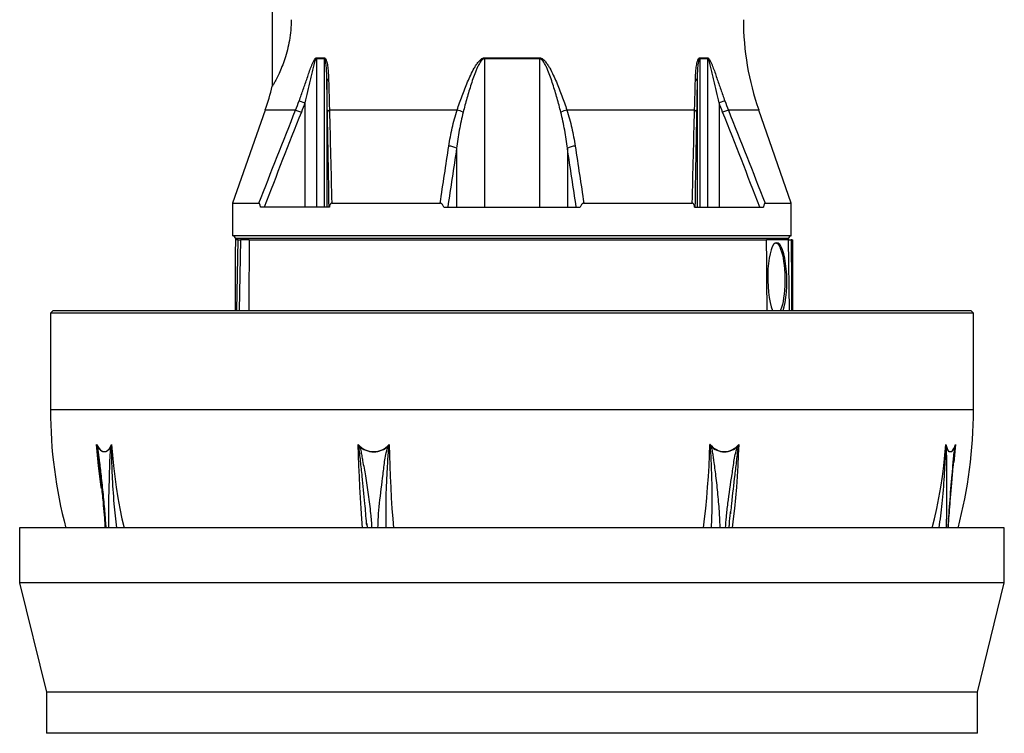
# Model space of a CAD drawing. Header units: millimetres. Extents: x 1695 to 3133, y 654 to 4111.
# Tile 2 of 5: x 1695 to 3133, y 1274 to 2317. Entities that reach past the tile are written whole.
import ezdxf

# ---------------------------------------------------------------- set-up
doc = ezdxf.new("R2010")
doc.units = ezdxf.units.MM
doc.header["$LTSCALE"] = 2

msp = doc.modelspace()

# ---------------------------------------------------------------- linework, layer by layer
at = {"color": 7, "linetype": 'Continuous', "lineweight": 25}
for p, q in [((2063.9, 3173.2), (2063.9, 2219.9)), ((2128.2, 2260), (2128.2, 2043.2)), ((2139.7, 2260), (2128.2, 2260)), ((2128.3, 2261.3), (2139.7, 2261.3)), ((2139.7, 2260), (2139.7, 2043.2)), ((2373.9, 2260), (2373.9, 2043.2)), ((2453.9, 2260), (2373.9, 2260)), ((2374, 2261.3), (2453.9, 2261.3)), ((2453.9, 2260), (2453.9, 2043.2)), ((2688.2, 2261.3), (2699.6, 2261.3)), ((2688.2, 2260), (2688.2, 2043.2)), ((2699.7, 2260), (2688.2, 2260)), ((2699.7, 2260), (2699.7, 2043.2)), ((2143.6, 2228.2), (2143.6, 2043.2)), ((2684.3, 2228.2), (2684.3, 2043.2)), ((2103.1, 2198.5), (2111.5, 2195.6)), ((2111.5, 2195.6), (2111.5, 2043.2)), ((2724.8, 2198.5), (2716.4, 2195.6)), ((2716.4, 2195.6), (2716.4, 2043.2)), ((2053.5, 2185.1), (2005.9, 2048.9)), ((2098, 2185.1), (2106.3, 2181.8)), ((2333.8, 2185.1), (2147.3, 2185.1)), ((2680.6, 2185.1), (2494.1, 2185.1)), ((2729.9, 2185.1), (2721.6, 2181.8)), ((2821.9, 2048.9), (2774.3, 2185.1)), ((2333, 2129.1), (2333, 2043.2)), ((2494.9, 2129.1), (2494.9, 2043.2)), ((2005.9, 2048.9), (2005.9, 2001.2)), ((2005.9, 2048.9), (2044.4, 2048.9)), ((2147.2, 2043.2), (2046.6, 2043.2)), ((2150.6, 2048.9), (2309, 2048.9)), ((2314.4, 2043.2), (2513.5, 2043.2)), ((2518.9, 2048.9), (2677.3, 2048.9)), ((2680.7, 2043.2), (2781.3, 2043.2)), ((2783.5, 2048.9), (2821.9, 2048.9)), ((2821.9, 2001.2), (2821.9, 2048.9)), ((2821.9, 2001.2), (2005.9, 2001.2)), ((2009.9, 1997.2), (2009.9, 1995.2)), ((2014, 1995.2), (2009.9, 1995.2)), ((2012.2, 1892.2), (2013.9, 1995.2)), ((2014, 1995.2), (2017.4, 1995.2)), ((2023.7, 1995.2), (2017.4, 1995.2)), ((2030.2, 1995.2), (2023.7, 1995.2)), ((2030.2, 1995.2), (2785.8, 1995.2)), ((2815, 1995.2), (2785.8, 1995.2)), ((2817.7, 1995.2), (2815, 1995.2)), ((2817.7, 1995.2), (2821.9, 1995.2)), ((2817.9, 1995.2), (2817.9, 1997.2)), ((2821.9, 1995.2), (2822.3, 1962.9)), ((2822.4, 1995.2), (2821.9, 1995.2)), ((2822.4, 1995.2), (2823.9, 1995.2)), ((2823.9, 1892.2), (2823.9, 1995.2)), ((1743.9, 1892.2), (1739.9, 1888.2)), ((1739.9, 1888.2), (1739.9, 1746.9)), ((2211.3, 1888.2), (1739.9, 1888.2)), ((1743.9, 1892.2), (2212.5, 1892.2)), ((3087.9, 1888.2), (2211.3, 1888.2)), ((2212.5, 1892.2), (3083.9, 1892.2)), ((3087.9, 1888.2), (3083.9, 1892.2)), ((3087.9, 1746.9), (3087.9, 1888.2)), ((3059.6, 1676.7), (3059.5, 1676)), ((1811.7, 1658.3), (1811.6, 1659)), ((2733.3, 1598.1), (2733, 1595.2)), ((1694.9, 1574.3), (1694.9, 1494.3)), ((2413.9, 1574.3), (1694.9, 1574.3)), ((2201.8, 1578.6), (2201.6, 1581)), ((2201.7, 1581), (2202.2, 1574.3)), ((3132.9, 1574.3), (2413.9, 1574.3)), ((3132.9, 1494.3), (3132.9, 1574.3)), ((1694.9, 1494.3), (1733.9, 1334.3)), ((2413.9, 1494.3), (1694.9, 1494.3)), ((3132.9, 1494.3), (2413.9, 1494.3)), ((3093.9, 1334.3), (3132.9, 1494.3)), ((1733.9, 1334.3), (1733.9, 1274.3)), ((2413.9, 1334.3), (1733.9, 1334.3)), ((3093.9, 1334.3), (2413.9, 1334.3)), ((3093.9, 1274.3), (3093.9, 1334.3)), ((2413.9, 1274.3), (1733.9, 1274.3)), ((3093.9, 1274.3), (2413.9, 1274.3))]:
    msp.add_line(p, q, dxfattribs=at)
at = {"color": 8, "linetype": 'Continuous', "lineweight": 25}
for p, q in [((2098, 2185.1), (2053.5, 2185.1)), ((2774.3, 2185.1), (2729.9, 2185.1)), ((2817.9, 1997.2), (2009.9, 1997.2)), ((2017.4, 1995.2), (2015.6, 1892.2)), ((2819.1, 1892.2), (2817.7, 1995.2)), ((3087.9, 1746.9), (1739.9, 1746.9))]:
    msp.add_line(p, q, dxfattribs=at)
at = {"color": 7, "linetype": 'Continuous', "lineweight": 25, "flags": 128}
for points in [[(2799.5, 1991.1), (2800.4, 1990.6), (2802, 1989.4), (2803.5, 1987.5), (2805, 1985), (2806.3, 1981.8), (2807.6, 1978), (2808.8, 1973.7), (2809.8, 1968.9), (2810.6, 1963.8), (2811.3, 1958.2), (2811.9, 1952.4), (2812.2, 1946.4), (2812.4, 1940.3), (2812.4, 1934.1), (2812.2, 1928), (2811.9, 1922), (2811.3, 1916.2), (2810.6, 1910.6), (2809.8, 1905.5), (2808.8, 1900.7), (2807.6, 1896.4), (2806.3, 1892.6), (2806.2, 1892.2)], [(1807.2, 1696.5), (1809, 1693.2), (1810.9, 1690.4), (1813, 1688.2), (1815.2, 1686.7), (1817.4, 1686), (1819.7, 1686), (1821.9, 1686.7), (1823.9, 1688.2), (1825.9, 1690.4), (1827.6, 1693.2), (1829.1, 1696.5)], [(1828.6, 1694.5), (1826.9, 1691.3), (1825.1, 1688.8), (1823, 1686.9), (1820.8, 1685.8), (1818.6, 1685.4), (1816.3, 1685.8), (1814, 1686.9), (1811.8, 1688.8), (1809.8, 1691.3), (1807.9, 1694.5)], [(3047.4, 1696.5), (3048.4, 1693.2), (3049.4, 1690.4), (3050.7, 1688.2), (3052, 1686.7), (3053.4, 1686), (3054.9, 1686), (3056.3, 1686.7), (3057.8, 1688.2), (3059.2, 1690.4), (3060.5, 1693.2), (3061.7, 1696.5)], [(3061.2, 1694.5), (3059.9, 1691.3), (3058.5, 1688.8), (3057.1, 1686.9), (3055.6, 1685.8), (3054.1, 1685.4), (3052.6, 1685.8), (3051.2, 1686.9), (3049.9, 1688.8), (3048.8, 1691.3), (3047.7, 1694.5)]]:
    msp.add_lwpolyline(points, dxfattribs=at)
at = {"color": 8, "linetype": 'Continuous', "lineweight": 25, "flags": 128}
for points in [[(1814.3, 1632.1), (1814, 1634), (1811.8, 1649.5), (1810, 1665.2), (1808.4, 1680.8), (1807.2, 1696.5)], [(1829.1, 1696.5), (1830.3, 1680.8), (1831.8, 1665.2), (1833.7, 1649.5), (1835.8, 1634), (1838.3, 1618.5), (1841.2, 1603), (1844.3, 1587.7), (1847.3, 1574.3)], [(2195.6, 1574.3), (2194.6, 1587.7), (2193.5, 1603), (2192.6, 1618.5), (2191.7, 1634), (2191, 1649.5), (2190.3, 1665.2), (2189.8, 1680.8), (2189.4, 1696.5)], [(2234.5, 1696.5), (2234.9, 1680.8), (2235.4, 1665.2), (2236.1, 1649.5), (2236.8, 1634), (2237.7, 1618.5), (2238.6, 1603), (2239.7, 1587.7), (2240.7, 1574.3)], [(2693.6, 1574.3), (2695.2, 1587.7), (2696.8, 1603), (2698.3, 1618.5), (2699.6, 1634), (2700.7, 1649.5), (2701.7, 1665.2), (2702.5, 1680.8), (2703.1, 1696.5)], [(2745.1, 1696.5), (2744.5, 1680.8), (2743.7, 1665.2), (2742.7, 1649.5), (2741.6, 1634), (2740.2, 1618.5), (2738.8, 1603), (2737.1, 1587.7), (2735.6, 1574.3)], [(3027.8, 1574.3), (3031.1, 1587.7), (3034.4, 1603), (3037.5, 1618.5), (3040.2, 1634), (3042.5, 1649.5), (3044.5, 1665.2), (3046.1, 1680.8), (3047.4, 1696.5)], [(3061.7, 1696.5), (3060.4, 1680.8), (3059.3, 1670.1)]]:
    msp.add_lwpolyline(points, dxfattribs=at)
at = {"color": 7, "linetype": 'Continuous', "lineweight": 25}
for centre, radius, start, end in [((3151.9, 2317.1), 400, 180, 199.2653), ((2140.1, 2260), 11.9, 173.2999, 180.0039), ((2152.1, 2260), 12.4, 173.5676, 180.0044), ((2458.7, 2260), 84.8, 179.0599, 180.0018), ((2369.2, 2260), 84.8, 359.9982, 0.9401), ((2675.8, 2260), 12.4, 359.9956, 6.4324), ((2687.8, 2260), 11.9, 359.9961, 6.7001), ((2146.8, 2227), 3.41, 102.4857, 160.1069), ((2681.1, 2227), 3.41, 19.8931, 77.5143), ((1675.9, 2317.1), 400, 340.7347, 345.9312), ((2148.8, 2180.8), 4.54, 108.1771, 167.0622), ((2326.4, 2152.2), 33.7, 61.4043, 77.3998), ((2501.5, 2152.2), 33.7, 102.6002, 118.5957), ((2679.1, 2180.8), 4.54, 12.9378, 71.8229), ((2321.3, 2110), 22.4, 58.5289, 89.0882), ((2506.6, 2110), 22.4, 90.9118, 121.4711), ((2005.9, 1997.2), 4, 0, 90), ((2821.9, 1997.2), 4, 90, 180), ((2413.9, 1746.9), 674, 180, 194.839), ((2413.9, 1746.9), 674, 345.161, 0), ((1811.1, 1691.1), 4.69, 133.2792, 139.0988), ((1832.8, 1699.3), 6.42, 228.7011, 233.598), ((2212, 1715.2), 29.3, 219.71, 320.29), ((2233.9, 1597.4), 106.3, 113.9746, 114.4268), ((2212, 1715.2), 29.7, 224.1065, 315.8935), ((2257.4, 1749.3), 59.8, 246.2724, 247.1046), ((2724.1, 1712.2), 26.2, 216.8206, 323.1794), ((2688.4, 1728.2), 37.2, 293.932, 295.2056), ((2724.1, 1711.9), 26.4, 221.2914, 318.7086), ((2723.6, 1652.2), 46.9, 63.4139, 64.3681), ((3045, 1696.6), 3.49, 315.2946, 322.768), ((3059.2, 1693.1), 2.43, 24.8097, 34.1174)]:
    msp.add_arc(centre, radius, start, end, dxfattribs=at)
for centre, major_axis, ratio, start_param, end_param in [((2413.9, -2015.1), (0, 23488.9), 0.017455, 1.399224, 1.403673), ((2413.9, -296.4), (106.1, 23488.9), 0.01686, 1.473156, 1.473278), ((2413.9, -2045.5), (-106.1, 23488.9), 0.01686, 4.880749, 4.885199), ((2801.4, 1937.2), (-1, 54), 0.25874, 6.27851, 8.834417), ((2801.4, 1937.2), (-1, 54), 0.25874, 3.722603, 6.27851), ((2413.9, 1995.2), (35.7, 23488.9), 0.017389, 4.71104, 4.712415)]:
    msp.add_ellipse(centre, major_axis=major_axis, ratio=ratio, start_param=start_param, end_param=end_param, dxfattribs=at)
for points, knots in [([(2091.5, 2317.1), (2091.3, 2312), (2091.1, 2301.7), (2089.1, 2286.8), (2086, 2272.6), (2082.2, 2259.6), (2078, 2248.1), (2073.6, 2238.2), (2070.4, 2231.5), (2068.1, 2227.2), (2066.1, 2223.7), (2064.8, 2221.3), (2064, 2220), (2064, 2219.9), (2064, 2219.9)], [0, 0, 0, 0, 0.095225, 0.193296, 0.288504, 0.386362, 0.483793, 0.583822, 0.685459, 0.737724, 0.78999, 0.894159, 0.947781, 1, 1, 1, 1]), ([(2103.1, 2198.5), (2105.1, 2204.1), (2107.1, 2209.7), (2111, 2220.8), (2112.9, 2226.3), (2115.8, 2234.6), (2116.7, 2237.3), (2118.6, 2242.8), (2119.6, 2245.5), (2121.1, 2249.5), (2121.7, 2250.8), (2122.7, 2253.4), (2123.3, 2254.8), (2124.2, 2256.6), (2124.5, 2257.2), (2125.2, 2258.4), (2125.5, 2259), (2126, 2259.7), (2126.2, 2260), (2126.6, 2260.4), (2126.8, 2260.6), (2127.2, 2261), (2127.4, 2261.1), (2127.8, 2261.3), (2128.1, 2261.3), (2128.3, 2261.3)], [0, 0, 0, 0, 0.25, 0.25, 0.5, 0.5, 0.625, 0.625, 0.75, 0.75, 0.8125, 0.8125, 0.875, 0.875, 0.90625, 0.90625, 0.9375, 0.9375, 0.953125, 0.953125, 0.96875, 0.96875, 0.984375, 0.984375, 1, 1, 1, 1]), ([(2128.2, 2260), (2128.1, 2260), (2128, 2259.9), (2127.8, 2259.8), (2127.7, 2259.7), (2127.4, 2259.5), (2127.2, 2259.2), (2126.9, 2258.7), (2126.8, 2258.4), (2126.5, 2257.8), (2126.4, 2257.5), (2126, 2256.6), (2125.8, 2256), (2125.4, 2254.6), (2125.2, 2254), (2124.6, 2252), (2124.2, 2250.6), (2123.5, 2247.9), (2123.2, 2246.6), (2122.2, 2242.5), (2121.6, 2239.7), (2120.3, 2234.2), (2119.7, 2231.5), (2117.8, 2223.2), (2116.6, 2217.7), (2114.1, 2206.6), (2112.8, 2201.1), (2111.5, 2195.6)], [0, 0, 0, 0, 0.007813, 0.007813, 0.015625, 0.015625, 0.03125, 0.03125, 0.046875, 0.046875, 0.0625, 0.0625, 0.09375, 0.09375, 0.125, 0.125, 0.1875, 0.1875, 0.25, 0.25, 0.375, 0.375, 0.5, 0.5, 0.75, 0.75, 1, 1, 1, 1]), ([(2139.7, 2261.3), (2140, 2261.3), (2140.2, 2261.3), (2140.6, 2261.1), (2140.8, 2260.9), (2141.4, 2260.4), (2141.7, 2259.9), (2142.3, 2258.8), (2142.5, 2258.2), (2142.9, 2257), (2143.1, 2256.4), (2143.7, 2254.4), (2144, 2253.1), (2144.5, 2250.3), (2144.7, 2248.9), (2145.2, 2244.7), (2145.5, 2241.9), (2145.9, 2236.1), (2146, 2233.2), (2146.1, 2230.3)], [0, 0, 0, 0, 0.03125, 0.03125, 0.0625, 0.0625, 0.125, 0.125, 0.1875, 0.1875, 0.25, 0.25, 0.375, 0.375, 0.5, 0.5, 0.75, 0.75, 1, 1, 1, 1]), ([(2143.6, 2228.2), (2143.6, 2231), (2143.5, 2233.8), (2143.3, 2239.4), (2143.2, 2242.2), (2142.9, 2246.4), (2142.7, 2247.7), (2142.5, 2250.5), (2142.3, 2251.9), (2142, 2253.9), (2141.9, 2254.6), (2141.6, 2255.9), (2141.5, 2256.5), (2141.2, 2257.5), (2141.2, 2257.8), (2140.9, 2258.4), (2140.8, 2258.7), (2140.6, 2259.2), (2140.4, 2259.4), (2140.1, 2259.8), (2139.9, 2260), (2139.7, 2260)], [0, 0, 0, 0, 0.25, 0.25, 0.5, 0.5, 0.625, 0.625, 0.75, 0.75, 0.8125, 0.8125, 0.875, 0.875, 0.90625, 0.90625, 0.9375, 0.9375, 0.96875, 0.96875, 1, 1, 1, 1]), ([(2333.8, 2185.1), (2336, 2191.9), (2338.4, 2198.8), (2342.3, 2209.1), (2343.6, 2212.5), (2346.3, 2219.3), (2347.7, 2222.7), (2350.6, 2229.5), (2352.1, 2232.9), (2355.3, 2239.6), (2357, 2242.9), (2359.7, 2247.8), (2360.6, 2249.4), (2362.6, 2252.5), (2363.7, 2254), (2365.5, 2256.2), (2366.1, 2256.9), (2367.4, 2258.2), (2368.1, 2258.8), (2369.6, 2260), (2370.4, 2260.4), (2371.7, 2261), (2372.1, 2261.1), (2373, 2261.3), (2373.5, 2261.3), (2374, 2261.3)], [0, 0, 0, 0, 0.25, 0.25, 0.375, 0.375, 0.5, 0.5, 0.625, 0.625, 0.75, 0.75, 0.8125, 0.8125, 0.875, 0.875, 0.90625, 0.90625, 0.9375, 0.9375, 0.96875, 0.96875, 0.984375, 0.984375, 1, 1, 1, 1]), ([(2373.9, 2260), (2373.5, 2260), (2373.1, 2259.9), (2372.2, 2259.6), (2371.8, 2259.4), (2371, 2258.9), (2370.7, 2258.6), (2370, 2258), (2369.7, 2257.7), (2368.8, 2256.7), (2368.2, 2255.9), (2367.2, 2254.5), (2366.7, 2253.7), (2365.4, 2251.3), (2364.6, 2249.7), (2363, 2246.5), (2362.3, 2244.8), (2360.2, 2239.8), (2359, 2236.4), (2356.6, 2229.7), (2355.4, 2226.3), (2352.1, 2216), (2350.1, 2209.2), (2346.1, 2195.5), (2344.3, 2188.6), (2342.6, 2181.8)], [0, 0, 0, 0, 0.015625, 0.015625, 0.03125, 0.03125, 0.046875, 0.046875, 0.0625, 0.0625, 0.09375, 0.09375, 0.125, 0.125, 0.1875, 0.1875, 0.25, 0.25, 0.375, 0.375, 0.5, 0.5, 0.75, 0.75, 1, 1, 1, 1]), ([(2453.9, 2261.3), (2454.4, 2261.3), (2454.9, 2261.3), (2455.8, 2261.1), (2456.2, 2261), (2457.6, 2260.4), (2458.4, 2259.9), (2459.9, 2258.8), (2460.6, 2258.2), (2461.9, 2256.8), (2462.5, 2256.1), (2464.3, 2253.9), (2465.3, 2252.4), (2467.3, 2249.2), (2468.3, 2247.6), (2471, 2242.8), (2472.6, 2239.5), (2475.8, 2232.8), (2477.3, 2229.4), (2480.2, 2222.7), (2481.6, 2219.2), (2484.3, 2212.4), (2485.6, 2209), (2489.5, 2198.8), (2491.9, 2191.9), (2494.1, 2185.1)], [0, 0, 0, 0, 0.015625, 0.015625, 0.03125, 0.03125, 0.0625, 0.0625, 0.09375, 0.09375, 0.125, 0.125, 0.1875, 0.1875, 0.25, 0.25, 0.375, 0.375, 0.5, 0.5, 0.625, 0.625, 0.75, 0.75, 1, 1, 1, 1]), ([(2485.3, 2181.8), (2483.6, 2188.6), (2481.8, 2195.5), (2478.8, 2205.7), (2477.8, 2209.2), (2475.8, 2216), (2474.7, 2219.4), (2472.5, 2226.2), (2471.3, 2229.6), (2468.9, 2236.4), (2467.7, 2239.7), (2465.6, 2244.7), (2464.9, 2246.4), (2463.8, 2248.8), (2463.4, 2249.6), (2462.5, 2251.3), (2462.1, 2252.1), (2461.2, 2253.6), (2460.7, 2254.4), (2459.7, 2255.9), (2459.2, 2256.6), (2458.3, 2257.6), (2457.9, 2258), (2457.3, 2258.6), (2456.9, 2258.9), (2456.1, 2259.4), (2455.7, 2259.6), (2454.9, 2259.9), (2454.4, 2260), (2453.9, 2260)], [0, 0, 0, 0, 0.25, 0.25, 0.375, 0.375, 0.5, 0.5, 0.625, 0.625, 0.75, 0.75, 0.8125, 0.8125, 0.84375, 0.84375, 0.875, 0.875, 0.90625, 0.90625, 0.9375, 0.9375, 0.953125, 0.953125, 0.96875, 0.96875, 0.984375, 0.984375, 1, 1, 1, 1]), ([(2681.8, 2230.3), (2681.9, 2233.2), (2682, 2236.1), (2682.4, 2241.8), (2682.7, 2244.7), (2683.2, 2248.9), (2683.4, 2250.3), (2683.9, 2253), (2684.2, 2254.3), (2684.7, 2256.3), (2684.9, 2256.9), (2685.4, 2258.2), (2685.6, 2258.8), (2686.2, 2259.9), (2686.5, 2260.4), (2687.1, 2260.9), (2687.3, 2261.1), (2687.7, 2261.3), (2687.9, 2261.3), (2688.2, 2261.3)], [0, 0, 0, 0, 0.25, 0.25, 0.5, 0.5, 0.625, 0.625, 0.75, 0.75, 0.8125, 0.8125, 0.875, 0.875, 0.9375, 0.9375, 0.96875, 0.96875, 1, 1, 1, 1]), ([(2688.2, 2260), (2688.1, 2260), (2688, 2259.9), (2687.8, 2259.8), (2687.7, 2259.7), (2687.5, 2259.4), (2687.3, 2259.2), (2686.9, 2258.4), (2686.7, 2257.8), (2686.4, 2256.5), (2686.3, 2255.9), (2686, 2254.5), (2685.9, 2253.8), (2685.6, 2251.8), (2685.4, 2250.5), (2685.1, 2247.7), (2685, 2246.3), (2684.7, 2242.2), (2684.6, 2239.4), (2684.4, 2233.8), (2684.3, 2231), (2684.3, 2228.2)], [0, 0, 0, 0, 0.015625, 0.015625, 0.03125, 0.03125, 0.0625, 0.0625, 0.125, 0.125, 0.1875, 0.1875, 0.25, 0.25, 0.375, 0.375, 0.5, 0.5, 0.75, 0.75, 1, 1, 1, 1]), ([(2699.6, 2261.3), (2699.8, 2261.3), (2700.1, 2261.3), (2700.5, 2261.1), (2700.7, 2261), (2701.3, 2260.5), (2701.7, 2260), (2702.4, 2259), (2702.7, 2258.4), (2703.4, 2257.3), (2703.7, 2256.7), (2704.6, 2254.8), (2705.1, 2253.5), (2706.2, 2250.9), (2706.7, 2249.6), (2708.2, 2245.6), (2709.2, 2242.9), (2711.2, 2237.4), (2712.1, 2234.6), (2715, 2226.3), (2716.9, 2220.8), (2720.8, 2209.7), (2722.8, 2204.1), (2724.8, 2198.5)], [0, 0, 0, 0, 0.015625, 0.015625, 0.03125, 0.03125, 0.0625, 0.0625, 0.09375, 0.09375, 0.125, 0.125, 0.1875, 0.1875, 0.25, 0.25, 0.375, 0.375, 0.5, 0.5, 0.75, 0.75, 1, 1, 1, 1]), ([(2716.4, 2195.6), (2715.1, 2201.1), (2713.8, 2206.6), (2711.3, 2217.7), (2710, 2223.2), (2708.2, 2231.5), (2707.6, 2234.3), (2706.3, 2239.8), (2705.7, 2242.5), (2704.7, 2246.6), (2704.3, 2248), (2703.6, 2250.7), (2703.3, 2252), (2702.7, 2254), (2702.5, 2254.7), (2702.1, 2256), (2701.9, 2256.6), (2701.5, 2257.5), (2701.4, 2257.8), (2701.1, 2258.4), (2701, 2258.7), (2700.7, 2259.2), (2700.5, 2259.5), (2700.1, 2259.8), (2699.9, 2260), (2699.7, 2260)], [0, 0, 0, 0, 0.25, 0.25, 0.5, 0.5, 0.625, 0.625, 0.75, 0.75, 0.8125, 0.8125, 0.875, 0.875, 0.90625, 0.90625, 0.9375, 0.9375, 0.953125, 0.953125, 0.96875, 0.96875, 0.984375, 0.984375, 1, 1, 1, 1]), ([(2146.1, 2230.3), (2146.2, 2226.4), (2146.3, 2222.6), (2146.4, 2214.9), (2146.6, 2211.1), (2146.9, 2199.8), (2147.1, 2192.4), (2147.3, 2185.1)], [0, 0, 0, 0, 0.25, 0.25, 0.5, 0.5, 1, 1, 1, 1]), ([(2680.6, 2185.1), (2680.8, 2192.4), (2681, 2199.8), (2681.5, 2214.9), (2681.6, 2222.5), (2681.8, 2230.3)], [0, 0, 0, 0, 0.5, 0.5, 1, 1, 1, 1]), ([(2144.3, 2181.8), (2144.2, 2189.3), (2144.1, 2196.9), (2143.8, 2212.3), (2143.7, 2220.2), (2143.6, 2228.2)], [0, 0, 0, 0, 0.5, 0.5, 1, 1, 1, 1]), ([(2684.3, 2228.2), (2684.2, 2220.2), (2684.1, 2212.3), (2683.8, 2196.9), (2683.7, 2189.3), (2683.6, 2181.8)], [0, 0, 0, 0, 0.5, 0.5, 1, 1, 1, 1]), ([(2146.8, 2043.2), (2146.4, 2066.6), (2146, 2089.9), (2145.2, 2136.1), (2144.8, 2159.1), (2144.3, 2181.8)], [0, 0, 0, 0, 0.5, 0.5, 1, 1, 1, 1]), ([(2147.3, 2185.1), (2147.9, 2162.8), (2148.5, 2140.2), (2149.6, 2094.8), (2150.1, 2071.9), (2150.6, 2048.9)], [0, 0, 0, 0, 0.5, 0.5, 1, 1, 1, 1]), ([(2321.7, 2132.4), (2323, 2141.3), (2324.6, 2150.1), (2327.6, 2163.3), (2328.7, 2167.7), (2331.1, 2176.4), (2332.4, 2180.8), (2333.8, 2185.1)], [0, 0, 0, 0, 0.5, 0.5, 0.75, 0.75, 1, 1, 1, 1]), ([(2342.6, 2181.8), (2341.4, 2177.5), (2340.4, 2173.1), (2338.6, 2164.3), (2337.7, 2160), (2335.4, 2146.8), (2334.1, 2138), (2333, 2129.1)], [0, 0, 0, 0, 0.25, 0.25, 0.5, 0.5, 1, 1, 1, 1]), ([(2494.9, 2129.1), (2493.8, 2138), (2492.5, 2146.8), (2490.2, 2160), (2489.3, 2164.3), (2487.5, 2173.1), (2486.5, 2177.5), (2485.3, 2181.8)], [0, 0, 0, 0, 0.5, 0.5, 0.75, 0.75, 1, 1, 1, 1]), ([(2494.1, 2185.1), (2495.5, 2180.8), (2496.8, 2176.4), (2499.2, 2167.7), (2500.3, 2163.3), (2503.2, 2150.1), (2504.9, 2141.3), (2506.2, 2132.4)], [0, 0, 0, 0, 0.25, 0.25, 0.5, 0.5, 1, 1, 1, 1]), ([(2677.3, 2048.9), (2677.8, 2071.9), (2678.3, 2094.8), (2679.4, 2140.2), (2680, 2162.8), (2680.6, 2185.1)], [0, 0, 0, 0, 0.5, 0.5, 1, 1, 1, 1]), ([(2683.6, 2181.8), (2683.1, 2159.1), (2682.7, 2136.1), (2681.9, 2089.9), (2681.5, 2066.6), (2681.1, 2043.2)], [0, 0, 0, 0, 0.5, 0.5, 1, 1, 1, 1]), ([(2046.6, 2043.2), (2046.5, 2043.8), (2046.4, 2044.5), (2046.2, 2045.4), (2046.1, 2045.7), (2046, 2046.3), (2045.9, 2046.6), (2045.7, 2047.2), (2045.6, 2047.4), (2045.4, 2047.9), (2045.3, 2048.1), (2045.1, 2048.5), (2045, 2048.7), (2044.7, 2048.9), (2044.5, 2048.9), (2044.4, 2048.9)], [0, 0, 0, 0, 0.25, 0.25, 0.375, 0.375, 0.5, 0.5, 0.625, 0.625, 0.75, 0.75, 0.875, 0.875, 1, 1, 1, 1]), ([(2150.6, 2048.9), (2150.4, 2048.9), (2150.1, 2048.9), (2149.6, 2048.7), (2149.4, 2048.5), (2149, 2048.2), (2148.8, 2047.9), (2148.5, 2047.5), (2148.3, 2047.2), (2147.9, 2046.3), (2147.7, 2045.7), (2147.4, 2044.5), (2147.3, 2043.8), (2147.2, 2043.2)], [0, 0, 0, 0, 0.125, 0.125, 0.25, 0.25, 0.375, 0.375, 0.5, 0.5, 0.75, 0.75, 1, 1, 1, 1]), ([(2314.4, 2043.2), (2314.1, 2043.9), (2313.9, 2044.5), (2313.2, 2045.7), (2312.8, 2046.3), (2312.2, 2047.1), (2312, 2047.4), (2311.5, 2047.9), (2311.2, 2048.1), (2310.6, 2048.5), (2310.3, 2048.6), (2309.7, 2048.9), (2309.3, 2048.9), (2309, 2048.9)], [0, 0, 0, 0, 0.25, 0.25, 0.5, 0.5, 0.625, 0.625, 0.75, 0.75, 0.875, 0.875, 1, 1, 1, 1]), ([(2518.9, 2048.9), (2518.6, 2048.9), (2518.2, 2048.9), (2517.6, 2048.6), (2517.3, 2048.5), (2516.7, 2048.1), (2516.4, 2047.9), (2515.9, 2047.4), (2515.7, 2047.1), (2515.1, 2046.3), (2514.7, 2045.7), (2514, 2044.5), (2513.8, 2043.9), (2513.5, 2043.2)], [0, 0, 0, 0, 0.125, 0.125, 0.25, 0.25, 0.375, 0.375, 0.5, 0.5, 0.75, 0.75, 1, 1, 1, 1]), ([(2680.7, 2043.2), (2680.6, 2043.8), (2680.5, 2044.5), (2680.2, 2045.7), (2680, 2046.3), (2679.5, 2047.5), (2679.1, 2048), (2678.5, 2048.5), (2678.3, 2048.7), (2677.8, 2048.9), (2677.5, 2048.9), (2677.3, 2048.9)], [0, 0, 0, 0, 0.25, 0.25, 0.5, 0.5, 0.75, 0.75, 0.875, 0.875, 1, 1, 1, 1]), ([(2783.5, 2048.9), (2783.4, 2048.9), (2783.2, 2048.9), (2782.9, 2048.7), (2782.8, 2048.5), (2782.6, 2048.1), (2782.5, 2047.9), (2782.2, 2047.4), (2782.2, 2047.2), (2781.9, 2046.3), (2781.8, 2045.7), (2781.5, 2044.5), (2781.4, 2043.8), (2781.3, 2043.2)], [0, 0, 0, 0, 0.125, 0.125, 0.25, 0.25, 0.375, 0.375, 0.5, 0.5, 0.75, 0.75, 1, 1, 1, 1]), ([(2030.1, 1992.4), (2030.1, 1989.7), (2030, 1976.4), (2029.8, 1943), (2029.6, 1912.3), (2029.4, 1892.2)], [0, 0, 0, 0, 0.079855, 0.399275, 1, 1, 1, 1]), ([(2822.3, 1962.9), (2822.3, 1960.2), (2822.3, 1946.9), (2822.3, 1923.3), (2822.2, 1902.4), (2822.2, 1892.2)], [0, 0, 0, 0, 0.113132, 0.565661, 1, 1, 1, 1]), ([(1807.6, 1694.2), (1807.5, 1694.8), (1807.4, 1695.5), (1807.3, 1696.1), (1807.3, 1696.3), (1807.2, 1696.4), (1807.2, 1696.5), (1807.2, 1696.5), (1807.2, 1696.5), (1807.2, 1696.5)], [0, 0, 0, 0, 0.001017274, 0.001017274, 0.001017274, 0.001184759, 0.001184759, 0.001184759, 0.001208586, 0.001208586, 0.001208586, 0.001208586]), ([(1829, 1694.2), (1829, 1694.8), (1829, 1695.5), (1829.1, 1696.1), (1829.1, 1696.3), (1829.1, 1696.4), (1829.1, 1696.5), (1829.1, 1696.5), (1829.1, 1696.5), (1829.1, 1696.5)], [0, 0, 0, 0, 0.001017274, 0.001017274, 0.001017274, 0.001184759, 0.001184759, 0.001184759, 0.001208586, 0.001208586, 0.001208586, 0.001208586]), ([(2189.9, 1694.2), (2189.8, 1694.8), (2189.6, 1695.5), (2189.5, 1696.1), (2189.5, 1696.3), (2189.4, 1696.4), (2189.4, 1696.5), (2189.4, 1696.5), (2189.4, 1696.5), (2189.4, 1696.5)], [0, 0, 0, 0, 0.001017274, 0.001017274, 0.001017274, 0.001184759, 0.001184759, 0.001184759, 0.001208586, 0.001208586, 0.001208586, 0.001208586]), ([(2234.1, 1694.2), (2234.2, 1694.8), (2234.4, 1695.5), (2234.5, 1696.1), (2234.5, 1696.3), (2234.5, 1696.4), (2234.5, 1696.5), (2234.5, 1696.5), (2234.5, 1696.5), (2234.5, 1696.5)], [0, 0, 0, 0, 0.001017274, 0.001017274, 0.001017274, 0.001184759, 0.001184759, 0.001184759, 0.001208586, 0.001208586, 0.001208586, 0.001208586]), ([(2703.5, 1694.2), (2703.4, 1694.8), (2703.3, 1695.5), (2703.2, 1696.1), (2703.2, 1696.3), (2703.1, 1696.4), (2703.1, 1696.5), (2703.1, 1696.5), (2703.1, 1696.5), (2703.1, 1696.5)], [0, 0, 0, 0, 0.001017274, 0.001017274, 0.001017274, 0.001184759, 0.001184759, 0.001184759, 0.001208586, 0.001208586, 0.001208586, 0.001208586]), ([(2744.6, 1694.2), (2744.7, 1694.8), (2744.9, 1695.5), (2745, 1696.1), (2745, 1696.3), (2745.1, 1696.4), (2745.1, 1696.5), (2745.1, 1696.5), (2745.1, 1696.5), (2745.1, 1696.5)], [0, 0, 0, 0, 0.001017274, 0.001017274, 0.001017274, 0.001184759, 0.001184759, 0.001184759, 0.001208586, 0.001208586, 0.001208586, 0.001208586]), ([(3047.4, 1694.2), (3047.4, 1694.8), (3047.4, 1695.5), (3047.4, 1696.1), (3047.4, 1696.3), (3047.4, 1696.4), (3047.4, 1696.5), (3047.4, 1696.5), (3047.4, 1696.5), (3047.4, 1696.5)], [0, 0, 0, 0, 0.001017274, 0.001017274, 0.001017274, 0.001184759, 0.001184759, 0.001184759, 0.001208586, 0.001208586, 0.001208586, 0.001208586]), ([(3061.4, 1694.2), (3061.5, 1694.8), (3061.5, 1695.5), (3061.6, 1696.1), (3061.6, 1696.3), (3061.7, 1696.4), (3061.7, 1696.5), (3061.7, 1696.5), (3061.7, 1696.5), (3061.7, 1696.5)], [0, 0, 0, 0, 0.001017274, 0.001017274, 0.001017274, 0.001184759, 0.001184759, 0.001184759, 0.001208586, 0.001208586, 0.001208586, 0.001208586]), ([(3051.3, 1574.3), (3051.4, 1576.3), (3051.8, 1583.8), (3052.8, 1597.1), (3054.1, 1615.4), (3055.9, 1636.5), (3057.6, 1656.2), (3058.9, 1669.8), (3059.5, 1675.2), (3059.5, 1676)], [0, 0, 0, 0, 0.060942, 0.216622, 0.392058, 0.599624, 0.837809, 0.975362, 1, 1, 1, 1]), ([(1811.6, 1659), (1812.5, 1651.4), (1814.3, 1635.8), (1816.5, 1613.9), (1818.2, 1594.2), (1819.2, 1581.6), (1819.6, 1575.2), (1819.7, 1574.3)], [0, 0, 0, 0, 0.270391, 0.557109, 0.776322, 0.965324, 1, 1, 1, 1]), ([(2731.1, 1574.3), (2731.2, 1576.3), (2731.7, 1583.7), (2732.4, 1591.6), (2733.2, 1597.5), (2733.2, 1598.1)], [0, 0, 0, 0, 0.2583454, 0.9231149, 1, 1, 1, 1])]:
    msp.add_open_spline(points, degree=3, knots=knots, dxfattribs=at)
for points in [[(2098, 2185.1), (2099.8, 2189.5), (2101.5, 2194), (2103.1, 2198.5)], [(2111.5, 2195.6), (2109.8, 2190.9), (2108.1, 2186.4), (2106.3, 2181.8)], [(2721.6, 2181.8), (2719.8, 2186.4), (2718.1, 2190.9), (2716.4, 2195.6)], [(2724.8, 2198.5), (2726.4, 2194), (2728.1, 2189.5), (2729.9, 2185.1)], [(2044.4, 2048.9), (2062, 2094.4), (2079.8, 2139.8), (2098, 2185.1)], [(2106.3, 2181.8), (2087.9, 2135.7), (2069.9, 2089.5), (2052, 2043.2)], [(2775.9, 2043.2), (2758, 2089.5), (2740, 2135.7), (2721.6, 2181.8)], [(2729.9, 2185.1), (2748, 2139.8), (2765.9, 2094.4), (2783.5, 2048.9)], [(2309, 2048.9), (2313.2, 2076.8), (2317.4, 2104.6), (2321.7, 2132.4)], [(2333, 2129.1), (2328.7, 2100.5), (2324.4, 2071.8), (2320.1, 2043.2)], [(2507.8, 2043.2), (2503.5, 2071.8), (2499.2, 2100.5), (2494.9, 2129.1)], [(2506.2, 2132.4), (2510.5, 2104.6), (2514.7, 2076.8), (2518.9, 2048.9)], [(1807.9, 1694.5), (1807.7, 1695.2), (1807.4, 1695.8), (1807.2, 1696.5)], [(1828.6, 1694.5), (1828.7, 1695.2), (1828.9, 1695.8), (1829.1, 1696.5)], [(2190.7, 1694.5), (2190.2, 1695.2), (2189.8, 1695.8), (2189.4, 1696.5)], [(2233.3, 1694.5), (2233.7, 1695.2), (2234.1, 1695.8), (2234.5, 1696.5)], [(2704.2, 1694.5), (2703.8, 1695.2), (2703.5, 1695.8), (2703.1, 1696.5)], [(2743.9, 1694.5), (2744.3, 1695.2), (2744.7, 1695.8), (2745.1, 1696.5)], [(3047.7, 1694.5), (3047.6, 1695.2), (3047.5, 1695.8), (3047.4, 1696.5)], [(3061.2, 1694.5), (3061.4, 1695.2), (3061.5, 1695.8), (3061.7, 1696.5)]]:
    msp.add_open_spline(points, degree=3, dxfattribs=at)
at = {"color": 8, "linetype": 'Continuous', "lineweight": 25}
for points, knots in [([(1811.6, 1659), (1811.1, 1663.4), (1810.2, 1671.4), (1808.9, 1683.1), (1808, 1690.5), (1807.6, 1694.2)], [0, 0, 0, 0, 0.368234, 0.683979, 1, 1, 1, 1]), ([(1807.9, 1694.5), (1808.4, 1692.2), (1809.3, 1687.5), (1810.2, 1680.2), (1811.7, 1667.9), (1814, 1648.9), (1816.7, 1623.1), (1819.1, 1597.6), (1820.2, 1581.3), (1820.7, 1574.3)], [0, 0, 0, 0, 0.060862, 0.122101, 0.183375, 0.368629, 0.597178, 0.825952, 1, 1, 1, 1]), ([(1825.1, 1574.3), (1825, 1579.7), (1824.9, 1591.7), (1825.1, 1617.9), (1825.9, 1642.1), (1826.5, 1663.2), (1826.8, 1673.9), (1827.3, 1684.4), (1828.1, 1691.1), (1828.6, 1694.5)], [0, 0, 0, 0, 0.133124, 0.297445, 0.647633, 0.735926, 0.824469, 0.912461, 1, 1, 1, 1]), ([(1829, 1694.2), (1828.9, 1690.7), (1828.8, 1683.7), (1829.2, 1669.6), (1830, 1644.9), (1832.1, 1611.9), (1835, 1586), (1836.3, 1574.3)], [0, 0, 0, 0, 0.087699, 0.175557, 0.351644, 0.704853, 1, 1, 1, 1]), ([(2201.6, 1581), (2200.8, 1590.7), (2199, 1613.6), (2195.9, 1643.9), (2193.2, 1668.3), (2191.6, 1683.1), (2190.5, 1690.5), (2189.9, 1694.2)], [0, 0, 0, 0, 0.2566843, 0.6082045, 0.8039982, 0.9019562, 1, 1, 1, 1]), ([(2190.7, 1694.5), (2191.5, 1692.2), (2193.2, 1687.5), (2194.5, 1680.2), (2196.7, 1667.9), (2200.2, 1648.9), (2204.1, 1623.1), (2207.4, 1597.6), (2208.6, 1581.3), (2209.1, 1574.3)], [0, 0, 0, 0, 0.060862, 0.122101, 0.183375, 0.368629, 0.597178, 0.825952, 1, 1, 1, 1]), ([(2218.1, 1574.3), (2218.3, 1579.7), (2218.8, 1591.7), (2221.1, 1617.9), (2224.3, 1642.1), (2227, 1663.2), (2228.2, 1673.9), (2230, 1684.4), (2232.2, 1691.1), (2233.3, 1694.5)], [0, 0, 0, 0, 0.133124, 0.297445, 0.647633, 0.735926, 0.824469, 0.912461, 1, 1, 1, 1]), ([(2234.1, 1694.2), (2233.6, 1690.7), (2232.7, 1683.7), (2232.1, 1669.6), (2230.5, 1644.9), (2229.3, 1611.9), (2229.5, 1586), (2229.6, 1574.3)], [0, 0, 0, 0, 0.087699, 0.175557, 0.351644, 0.704853, 1, 1, 1, 1]), ([(2705.4, 1574.3), (2705.8, 1586.2), (2706.6, 1611.3), (2706.2, 1643.9), (2705.1, 1668.3), (2704.7, 1683.1), (2703.9, 1690.5), (2703.5, 1694.2)], [0, 0, 0, 0, 0.29871, 0.630335, 0.815046, 0.90761, 1, 1, 1, 1]), ([(2704.2, 1694.5), (2704.9, 1692.2), (2706.3, 1687.5), (2707.3, 1680.2), (2709, 1667.9), (2711.6, 1648.9), (2714.4, 1623.1), (2716.6, 1597.6), (2717.2, 1581.3), (2717.5, 1574.3)], [0, 0, 0, 0, 0.0608625, 0.1221009, 0.1833751, 0.3686294, 0.5971783, 0.825952, 1, 1, 1, 1]), ([(2725.8, 1574.3), (2726.2, 1579.7), (2727.1, 1591.7), (2730, 1617.9), (2733.8, 1642.1), (2737, 1663.2), (2738.5, 1673.9), (2740.4, 1684.4), (2742.7, 1691.1), (2743.9, 1694.5)], [0, 0, 0, 0, 0.133124, 0.297445, 0.647633, 0.735926, 0.824469, 0.912461, 1, 1, 1, 1]), ([(2744.6, 1694.2), (2744, 1690.7), (2742.8, 1683.7), (2741.4, 1669.6), (2738.4, 1644.9), (2735.5, 1619.9), (2733.7, 1602), (2733.3, 1598.1)], [0, 0, 0, 0, 0.109536, 0.219272, 0.439205, 0.880364, 1, 1, 1, 1]), ([(3037.9, 1574.3), (3039.4, 1586.2), (3042.6, 1611.3), (3045.2, 1643.9), (3046.6, 1668.3), (3047.3, 1683.1), (3047.4, 1690.5), (3047.4, 1694.2)], [0, 0, 0, 0, 0.29871, 0.630335, 0.815046, 0.90761, 1, 1, 1, 1]), ([(3047.7, 1694.5), (3047.9, 1692.2), (3048.2, 1687.5), (3048.3, 1680.2), (3048.4, 1667.9), (3048.7, 1648.9), (3048.7, 1623.1), (3048.6, 1597.6), (3048.2, 1581.3), (3048, 1574.3)], [0, 0, 0, 0, 0.060862, 0.122101, 0.183375, 0.368629, 0.597178, 0.825952, 1, 1, 1, 1]), ([(3050.9, 1574.3), (3051.2, 1579.7), (3051.9, 1591.7), (3053.8, 1617.9), (3055.9, 1642.1), (3057.8, 1663.2), (3058.6, 1673.9), (3059.7, 1684.4), (3060.7, 1691.1), (3061.2, 1694.5)], [0, 0, 0, 0, 0.1331243, 0.2974454, 0.6476328, 0.7359263, 0.8244694, 0.9124612, 1, 1, 1, 1]), ([(3061.4, 1694.2), (3061, 1690.7), (3060.4, 1684.9), (3059.8, 1679), (3059.6, 1676.7)], [0, 0, 0, 0, 0.6017587, 1, 1, 1, 1])]:
    msp.add_open_spline(points, degree=3, knots=knots, dxfattribs=at)

doc.saveas('drawing.dxf')
